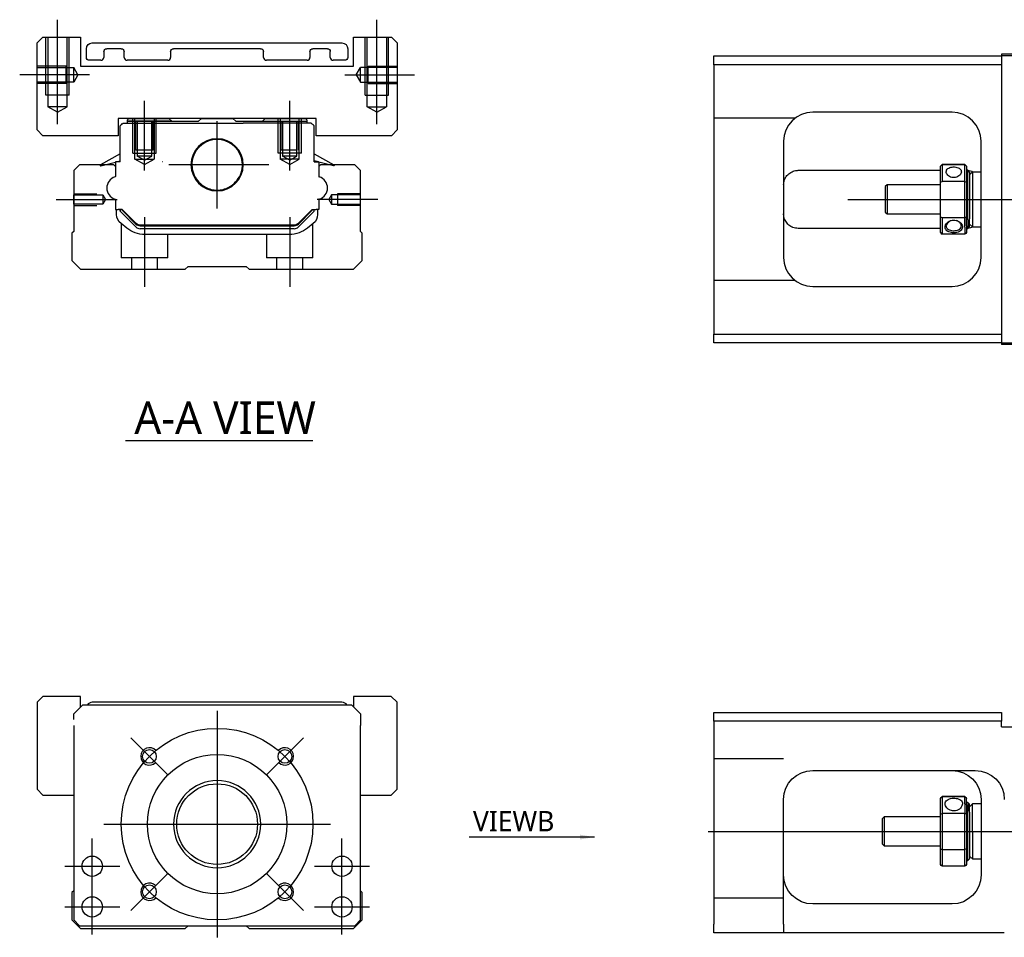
# Model space of a CAD drawing. Header units: millimetres. Extents: x 81 to 3135, y 49 to 860.
# Tile 2 of 8: x 87 to 256, y 271 to 429. Entities that reach past the tile are written whole.
import ezdxf
from ezdxf.lldxf.tags import DXFTag

# ---------------------------------------------------------------- set-up
doc = ezdxf.new("R2010")
doc.units = ezdxf.units.MM
doc.layers.get('0').update_dxf_attribs({"linetype": 'CONTINUOUS'})
doc.styles.add('CHN', font='msjhbd.ttf')
doc.styles.add('DIM-7', font='SIMPLEX.shx', dxfattribs={"width": 0.7, "bigfont": 'chineset.shx'})
tags = doc.linetypes.add('DASHED', pattern=[25.72, 12.86, -12.86]).pattern_tags.tags
tags[6:7] = [DXFTag(74, 4), DXFTag(75, 0), DXFTag(340, '0'), DXFTag(46, 0.0), DXFTag(50, 0.0), DXFTag(44, 0.0), DXFTag(45, 0.0)]
tags[4:5] = [DXFTag(74, 4), DXFTag(75, 0), DXFTag(340, '0'), DXFTag(46, 0.0), DXFTag(50, 0.0), DXFTag(44, 0.0), DXFTag(45, 0.0)]
doc.dimstyles.new('CNS', dxfattribs={"dimtxt": 3.5, "dimasz": 2.5, "dimexe": 1, "dimexo": 1, "dimgap": 1, "dimtad": 1, "dimdsep": 46, "dimtxsty": 'DIM-7', "dimcen": 0.09, "dimclrd": 4, "dimclre": 4, "dimclrt": 1, "dimadec": 0, "dimazin": 0, "dimtfac": 1, "dimtmove": 0, "dimatfit": 3, "dimfxl": 0, "dimtvp": 0.971429, "dimtolj": 1, "dimarcsym": 0})

msp = doc.modelspace()

# ---------------------------------------------------------------- linework, layer by layer
at = {"ltscale": 0.2}
for p, q in [((93.26, 411.06), (93.26, 429.06)), ((148.26, 411.06), (148.26, 429.06)), ((98.76, 419.56), (86.76, 419.56)), ((142.76, 419.56), (154.76, 419.56)), ((108.26, 403.06), (108.26, 415.06)), ((133.26, 403.06), (133.26, 415.06)), ((148.46, 398.06), (138, 398.06))]:
    msp.add_line(p, q, dxfattribs=at)
at = {"linetype": 'Continuous'}
for p, q in [((90.76, 426.06), (89.76, 425.06)), ((90.76, 426.06), (97.26, 426.06)), ((97.26, 426.06), (97.26, 421.06)), ((144.26, 421.06), (144.26, 426.06)), ((144.26, 426.06), (150.76, 426.06)), ((151.76, 425.06), (150.76, 426.06)), ((89.76, 410.06), (89.76, 425.06)), ((98.25, 422.56), (98.25, 424.06)), ((99.25, 425.06), (142.25, 425.06)), ((104.25, 424.06), (101.75, 424.06)), ((128.25, 424.06), (113.25, 424.06)), ((139.75, 424.06), (137.25, 424.06)), ((143.25, 424.06), (143.25, 422.56)), ((151.76, 425.06), (151.76, 410.06)), ((101.25, 423.56), (101.25, 422.56)), ((104.75, 422.56), (104.75, 423.56)), ((112.75, 423.56), (112.75, 422.56)), ((128.75, 422.56), (128.75, 423.56)), ((136.75, 423.56), (136.75, 422.56)), ((140.25, 422.56), (140.25, 423.56)), ((206.31, 422.81), (255.81, 422.81)), ((206.31, 421.31), (206.31, 422.81)), ((255.81, 423.11), (255.81, 421.31)), ((266.31, 423.11), (255.81, 423.11)), ((97.26, 421.06), (144.26, 421.06)), ((100.75, 422.06), (98.75, 422.06)), ((112.25, 422.06), (105.25, 422.06)), ((136.25, 422.06), (129.25, 422.06)), ((142.75, 422.06), (140.75, 422.06)), ((255.81, 421.31), (206.31, 421.31)), ((206.31, 421.31), (206.31, 374.91)), ((255.81, 421.31), (255.81, 374.91)), ((103.71, 412.06), (103.71, 409.06)), ((137.82, 412.06), (103.71, 412.06)), ((105.56, 412.06), (105.26, 411.76)), ((105.56, 412.06), (112.46, 412.06)), ((112.46, 412.06), (112.96, 411.56)), ((117.56, 411.56), (118.06, 412.06)), ((118.06, 412.06), (123.46, 412.06)), ((123.46, 412.06), (123.96, 411.56)), ((128.56, 411.56), (129.06, 412.06)), ((129.06, 412.06), (135.96, 412.06)), ((135.96, 412.06), (129.06, 412.06)), ((136.26, 411.76), (135.96, 412.06)), ((137.82, 409.06), (137.82, 412.06)), ((247.31, 413.11), (223.31, 413.11)), ((104.56, 411.26), (104.06, 410.76)), ((104.06, 404.56), (104.06, 410.76)), ((104.36, 411.06), (104.26, 411.06)), ((104.26, 411.06), (104.26, 410.96)), ((104.56, 411.26), (125.26, 411.26)), ((105.26, 411.76), (105.26, 411.26)), ((112.96, 411.56), (117.56, 411.56)), ((123.96, 411.56), (128.56, 411.56)), ((130.26, 411.26), (125.26, 411.26)), ((136.96, 411.26), (130.26, 411.26)), ((136.26, 411.26), (136.26, 411.76)), ((136.96, 411.26), (137.46, 410.76)), ((137.16, 411.06), (137.26, 411.06)), ((137.26, 411.06), (137.26, 410.96)), ((137.46, 404.56), (137.46, 410.76)), ((89.76, 410.06), (90.76, 409.06)), ((103.71, 409.06), (90.76, 409.06)), ((150.76, 409.06), (137.82, 409.06)), ((150.76, 409.06), (151.76, 410.06)), ((218.31, 408.11), (218.31, 388.11)), ((252.31, 388.11), (252.31, 408.11)), ((104.06, 405.95), (100.67, 404.07)), ((137.46, 405.95), (140.86, 404.07)), ((97.06, 404.06), (96.06, 403.06)), ((102.96, 404.06), (97.06, 404.06)), ((100.74, 403.88), (103.24, 404.54)), ((102.96, 404.06), (103.24, 403.78)), ((103.24, 404.54), (103.34, 404.56)), ((103.24, 404.56), (103.24, 402.04)), ((104.06, 404.56), (103.24, 404.56)), ((103.34, 404.56), (104.06, 404.75)), ((103.34, 404.56), (104.06, 404.75)), ((138.19, 404.56), (137.46, 404.75)), ((137.46, 404.56), (138.28, 404.56)), ((138.28, 404.56), (138.28, 402.04)), ((140.78, 403.88), (138.28, 404.54)), ((138.56, 404.06), (138.28, 403.78)), ((144.46, 404.06), (138.56, 404.06)), ((145.46, 403.06), (144.46, 404.06)), ((245.31, 403.8), (245.31, 403.82)), ((245.31, 401.11), (245.31, 403.8)), ((249.51, 404.12), (245.61, 404.12)), ((245.61, 404.12), (245.61, 404.1)), ((245.61, 404.1), (249.51, 404.1)), ((245.61, 404.1), (245.61, 401.18)), ((249.51, 404.1), (249.51, 404.12)), ((249.51, 401.18), (249.51, 404.1)), ((249.81, 403.82), (249.81, 403.8)), ((249.81, 403.8), (249.81, 401.11)), ((96.06, 403.06), (96.06, 392.56)), ((145.46, 392.56), (145.46, 403.06)), ((220.81, 403.11), (223.31, 403.11)), ((223.31, 403.11), (245.31, 403.11)), ((250.01, 403.11), (249.81, 403.11)), ((250.31, 402.81), (250.01, 403.11)), ((250.01, 394.56), (250.01, 403.11)), ((250.31, 402.36), (250.81, 402.86)), ((250.31, 402.81), (250.31, 394.77)), ((250.81, 402.86), (252.31, 402.86)), ((250.81, 402.86), (250.81, 393.36)), ((236.11, 400.61), (235.81, 400.31)), ((235.81, 400.31), (235.81, 395.91)), ((245.31, 400.61), (236.11, 400.61)), ((236.11, 400.61), (236.11, 395.61)), ((245.31, 395.07), (245.31, 401.11)), ((249.51, 401.18), (245.61, 401.18)), ((249.51, 394.99), (249.51, 401.18)), ((249.81, 401.11), (249.81, 395.07)), ((103.24, 398.08), (103.24, 396.35)), ((138.28, 398.08), (138.28, 396.35)), ((103.24, 396.35), (103.71, 396.35)), ((103.46, 395.5), (103.46, 396.35)), ((104.43, 396.35), (103.71, 396.35)), ((104.06, 396.35), (104.06, 396.06)), ((104.06, 396.06), (104.06, 396.35)), ((104.06, 396.06), (106.77, 393.35)), ((104.38, 396.25), (104.28, 396.35)), ((104.28, 396.35), (104.38, 396.25)), ((106.78, 393.85), (104.38, 396.25)), ((106.85, 393.92), (104.43, 396.34)), ((134.68, 393.92), (137.1, 396.34)), ((134.75, 393.85), (137.14, 396.25)), ((134.76, 393.35), (137.46, 396.06)), ((137.1, 396.35), (137.81, 396.35)), ((137.24, 396.35), (137.14, 396.25)), ((137.46, 396.06), (137.46, 396.35)), ((138.28, 396.35), (137.81, 396.35)), ((138.06, 396.35), (138.06, 395.5)), ((235.81, 395.91), (236.11, 395.61)), ((236.11, 395.61), (245.31, 395.61)), ((245.31, 392.4), (245.31, 395.07)), ((249.81, 393.53), (249.81, 395.07)), ((105.2, 393.15), (104.22, 393.93)), ((134.04, 393.66), (107.48, 393.66)), ((107.48, 393.56), (134.04, 393.56)), ((137.31, 393.93), (136.33, 393.15)), ((245.61, 394.99), (249.51, 394.99)), ((245.61, 394.99), (245.61, 392.1)), ((249.51, 393.32), (249.51, 394.99)), ((249.81, 393.53), (249.81, 392.4)), ((250.01, 394.56), (250.01, 393.11)), ((250.01, 393.11), (250.31, 393.41)), ((250.31, 393.41), (250.31, 394.77)), ((250.31, 393.86), (250.81, 393.36)), ((250.81, 393.36), (252.31, 393.36)), ((95.76, 392.27), (95.76, 387.56)), ((96.06, 392.56), (95.77, 392.27)), ((134.05, 393.06), (107.48, 393.06)), ((133.21, 392.06), (108.31, 392.06)), ((145.76, 392.26), (145.46, 392.56)), ((145.76, 387.56), (145.76, 392.27)), ((223.31, 393.11), (220.81, 393.11)), ((245.31, 393.11), (223.31, 393.11)), ((249.51, 392.1), (245.61, 392.1)), ((249.51, 393.32), (249.51, 392.1)), ((249.81, 393.11), (250.01, 393.11)), ((95.76, 387.56), (97.26, 386.06)), ((115.26, 386.06), (115.76, 386.56)), ((115.76, 386.56), (125.76, 386.56)), ((125.76, 386.56), (126.26, 386.06)), ((144.26, 386.06), (145.76, 387.56)), ((97.26, 386.06), (115.26, 386.06)), ((126.26, 386.06), (144.26, 386.06)), ((223.31, 383.11), (247.31, 383.11)), ((206.31, 374.91), (255.81, 374.91)), ((206.31, 373.41), (206.31, 374.91)), ((255.81, 374.91), (255.81, 373.11)), ((255.81, 373.41), (206.31, 373.41)), ((266.31, 373.11), (255.81, 373.11)), ((90.75, 312.48), (89.75, 311.48)), ((97.25, 312.48), (90.75, 312.48)), ((97.25, 310.67), (97.25, 312.48)), ((144.25, 312.48), (144.25, 310.69)), ((150.75, 312.48), (144.25, 312.48)), ((151.75, 311.48), (150.75, 312.48)), ((89.75, 311.48), (89.75, 296.48)), ((97.56, 310.98), (96.06, 309.48)), ((97.56, 310.98), (96.06, 309.48)), ((143.96, 310.98), (97.56, 310.98)), ((142.26, 311.48), (99.26, 311.48)), ((145.46, 309.48), (143.96, 310.98)), ((145.46, 309.48), (143.96, 310.98)), ((151.75, 296.48), (151.75, 311.48)), ((96.06, 308.48), (96.06, 309.48)), ((145.46, 309.48), (145.46, 308.48)), ((206.31, 309.73), (255.81, 309.73)), ((206.31, 308.23), (206.31, 309.73)), ((255.81, 309.73), (255.81, 308.23)), ((96.06, 307.48), (96.06, 273.98)), ((145.46, 308.48), (145.46, 307.48)), ((145.46, 273.98), (145.46, 307.48)), ((255.81, 308.23), (206.31, 308.23)), ((206.31, 308.23), (206.31, 273.23)), ((255.81, 307.23), (255.81, 308.23)), ((255.81, 307.23), (266.31, 307.23)), ((223.31, 299.73), (251.31, 299.73)), ((89.75, 296.48), (90.75, 295.48)), ((90.75, 295.48), (96.06, 295.48)), ((145.46, 295.48), (150.75, 295.48)), ((150.75, 295.48), (151.75, 296.48)), ((249.51, 295.24), (245.61, 295.24)), ((245.61, 295.24), (245.61, 295.22)), ((245.61, 295.22), (249.51, 295.22)), ((245.61, 295.22), (245.61, 292.3)), ((249.51, 295.22), (249.51, 295.24)), ((249.51, 293.99), (249.51, 295.22)), ((218.31, 273.23), (218.31, 294.73)), ((245.31, 294.92), (245.31, 294.94)), ((245.31, 292.23), (245.31, 294.92)), ((249.51, 293.99), (249.51, 292.3)), ((249.81, 294.94), (249.81, 294.92)), ((249.81, 293.78), (249.81, 294.92)), ((250.01, 294.23), (249.81, 294.23)), ((249.81, 293.78), (249.81, 292.23)), ((250.31, 293.93), (250.01, 294.23)), ((250.01, 294.23), (250.01, 292.75)), ((250.81, 293.98), (250.31, 293.48)), ((250.31, 292.54), (250.31, 293.93)), ((252.31, 293.98), (250.81, 293.98)), ((250.81, 289.23), (250.81, 293.98)), ((252.31, 294.73), (252.31, 281.73)), ((235.61, 291.73), (235.31, 291.43)), ((245.31, 291.73), (235.61, 291.73)), ((235.61, 291.73), (235.61, 286.73)), ((245.31, 286.19), (245.31, 292.23)), ((249.51, 292.3), (245.61, 292.3)), ((245.61, 292.3), (245.61, 286.12)), ((249.51, 286.12), (249.51, 292.3)), ((249.81, 292.23), (249.81, 286.19)), ((250.01, 284.23), (250.01, 292.75)), ((250.31, 292.54), (250.31, 284.53)), ((235.31, 289.23), (235.31, 291.43)), ((96.06, 289.48), (96.06, 278.98)), ((145.46, 278.98), (145.46, 289.48)), ((235.31, 287.03), (235.31, 289.23)), ((250.81, 289.23), (250.81, 284.48)), ((235.31, 287.03), (235.61, 286.73)), ((235.61, 286.73), (245.31, 286.73)), ((245.31, 283.52), (245.31, 286.19)), ((245.61, 286.12), (249.51, 286.12)), ((245.61, 286.12), (245.61, 283.22)), ((249.51, 283.22), (249.51, 286.12)), ((249.81, 286.19), (249.81, 283.52)), ((250.31, 284.98), (250.81, 284.48)), ((249.51, 283.22), (245.61, 283.22)), ((249.81, 284.23), (250.01, 284.23)), ((250.01, 284.23), (250.31, 284.53)), ((250.81, 284.48), (252.31, 284.48)), ((95.76, 278.69), (95.76, 273.98)), ((96.06, 278.98), (95.77, 278.69)), ((145.76, 278.69), (145.46, 278.98)), ((145.76, 273.98), (145.76, 278.69)), ((247.31, 276.73), (223.31, 276.73)), ((95.76, 273.98), (97.26, 272.48)), ((96.06, 273.98), (97.06, 272.98)), ((97.06, 272.98), (103.26, 272.98)), ((103.26, 272.98), (138.26, 272.98)), ((115.26, 272.48), (115.76, 272.98)), ((125.76, 272.98), (126.26, 272.48)), ((138.26, 272.98), (144.46, 272.98)), ((144.26, 272.48), (145.76, 273.98)), ((144.46, 272.98), (145.46, 273.98)), ((206.31, 271.73), (206.31, 273.23)), ((218.31, 273.23), (218.31, 271.73)), ((97.26, 272.48), (115.26, 272.48)), ((126.26, 272.48), (144.26, 272.48)), ((218.31, 271.73), (206.31, 271.73)), ((256.31, 271.73), (218.31, 271.73))]:
    msp.add_line(p, q, dxfattribs=at)
at = {"linetype": 'DASHED', "ltscale": 0.1}
for p, q in [((91.26, 416.06), (91.26, 426.06)), ((91.61, 426.06), (91.61, 414.06)), ((94.91, 414.06), (94.91, 426.06)), ((95.26, 416.06), (95.26, 426.06)), ((146.26, 416.06), (146.26, 426.06)), ((146.61, 414.06), (146.61, 426.06)), ((149.91, 426.06), (149.91, 414.06)), ((150.26, 416.06), (150.26, 426.06)), ((266.31, 422.81), (255.81, 422.81)), ((94.76, 421.06), (89.76, 421.06)), ((89.76, 420.81), (96.08, 420.81)), ((94.76, 418.06), (94.76, 421.06)), ((96.08, 418.31), (96.08, 420.81)), ((96.8, 419.56), (96.08, 420.81)), ((144.73, 419.56), (145.45, 420.81)), ((151.76, 420.81), (145.45, 420.81)), ((145.45, 418.31), (145.45, 420.81)), ((146.76, 418.06), (146.76, 421.06)), ((146.76, 421.06), (151.76, 421.06)), ((96.8, 419.56), (96.08, 418.31)), ((144.73, 419.56), (145.45, 418.31)), ((96.08, 418.31), (89.76, 418.31)), ((94.76, 418.06), (89.76, 418.06)), ((145.45, 418.31), (151.76, 418.31)), ((146.76, 418.06), (151.76, 418.06)), ((94.91, 414.06), (91.61, 414.06)), ((93.26, 413.11), (91.61, 414.06)), ((93.26, 413.11), (94.91, 414.06)), ((146.61, 414.06), (149.91, 414.06)), ((148.26, 413.11), (146.61, 414.06)), ((148.26, 413.11), (149.91, 414.06)), ((106.26, 406.06), (106.26, 412.06)), ((109.91, 412.06), (109.91, 405.06)), ((110.26, 406.06), (110.26, 412.06)), ((131.26, 406.06), (131.26, 412.06)), ((131.61, 412.06), (131.61, 405.06)), ((135.26, 406.06), (135.26, 412.06)), ((220.31, 412.11), (206.31, 412.11)), ((106.76, 406.56), (106.76, 411.56)), ((109.76, 406.56), (109.76, 411.56)), ((131.76, 406.56), (131.76, 411.56)), ((132.01, 411.56), (132.01, 405.56)), ((134.76, 406.56), (134.76, 411.56)), ((106.26, 406.06), (110.26, 406.06)), ((109.76, 406.56), (106.76, 406.56)), ((109.51, 405.56), (107.01, 405.56)), ((108.26, 404.84), (107.01, 405.56)), ((108.26, 404.84), (109.51, 405.56)), ((135.26, 406.06), (131.26, 406.06)), ((133.26, 404.84), (132.01, 405.56)), ((133.26, 404.84), (134.51, 405.56)), ((106.61, 405.06), (109.91, 405.06)), ((108.26, 404.11), (106.61, 405.06)), ((108.26, 404.11), (109.91, 405.06)), ((134.91, 405.06), (131.61, 405.06)), ((133.26, 404.11), (131.61, 405.06)), ((133.26, 404.11), (134.91, 405.06)), ((96.06, 399.06), (100.06, 399.06)), ((96.06, 397.26), (96.06, 398.86)), ((96.06, 398.86), (101.06, 398.86)), ((101.06, 398.86), (101.53, 398.06)), ((101.06, 398.86), (101.06, 397.26)), ((140.46, 398.86), (140, 398.06)), ((145.46, 398.86), (140.46, 398.86)), ((140.46, 398.86), (140.46, 397.26)), ((141.46, 399.06), (141.46, 397.06)), ((145.46, 399.06), (141.46, 399.06)), ((101.06, 397.26), (96.06, 397.26)), ((96.06, 397.06), (100.06, 397.06)), ((101.53, 398.06), (101.06, 397.26)), ((140, 398.06), (140.46, 397.26)), ((140.46, 397.26), (145.46, 397.26)), ((145.46, 397.06), (141.46, 397.06)), ((104.26, 393.9), (104.26, 388.06)), ((137.26, 388.06), (137.26, 393.9)), ((112.26, 388.06), (112.26, 392.06)), ((129.26, 392.06), (129.26, 388.06)), ((112.26, 388.06), (104.26, 388.06)), ((106.01, 388.06), (106.01, 386.06)), ((110.51, 386.06), (110.51, 388.06)), ((137.26, 388.06), (129.26, 388.06)), ((131.01, 388.06), (131.01, 386.06)), ((135.51, 386.06), (135.51, 388.06)), ((220.31, 384.11), (206.31, 384.11)), ((255.81, 373.41), (266.31, 373.41)), ((218.31, 301.73), (206.31, 301.73)), ((218.31, 277.73), (206.31, 277.73))]:
    msp.add_line(p, q, dxfattribs=at)
at = {"linetype": 'DASHED'}
for p, q in [((95.26, 416.06), (91.26, 416.06)), ((146.26, 416.06), (150.26, 416.06)), ((106.61, 405.06), (106.61, 412.06)), ((134.91, 405.06), (134.91, 412.06)), ((105.26, 411.56), (112.96, 411.56)), ((112.96, 411.56), (105.26, 411.56)), ((107.01, 411.56), (107.01, 405.56)), ((109.51, 405.56), (109.51, 411.56)), ((128.56, 411.56), (136.26, 411.56)), ((134.51, 405.56), (134.51, 411.56)), ((134.51, 406.56), (131.76, 406.56)), ((134.51, 405.56), (132.01, 405.56)), ((103.24, 404.54), (103.34, 404.56)), ((111.33, 404.57), (111.31, 404.57)), ((138.28, 404.54), (138.19, 404.56))]:
    msp.add_line(p, q, dxfattribs=at)
at = {"ltscale": 0.1}
for p, q in [((120.76, 396.56), (120.76, 411.56)), ((129.69, 404.06), (112.43, 404.06)), ((93.06, 398.06), (103.53, 398.06)), ((108.26, 395.06), (108.26, 383.06)), ((133.26, 395.06), (133.26, 383.06)), ((99.26, 278.48), (99.26, 287.98)), ((142.26, 278.48), (142.26, 287.98)), ((94.51, 283.23), (104.01, 283.23)), ((137.51, 283.23), (147.01, 283.23)), ((99.26, 271.48), (99.26, 280.98)), ((142.26, 271.48), (142.26, 280.98)), ((94.51, 276.23), (104.01, 276.23)), ((137.51, 276.23), (147.01, 276.23))]:
    msp.add_line(p, q, dxfattribs=at)
at = {"ltscale": 0.3}
for p, q in [((229.39, 398.11), (533.22, 398.11)), ((120.76, 309.98), (120.76, 270.98)), ((112.28, 298.97), (105.91, 305.33)), ((129.25, 298.97), (135.61, 305.33)), ((101.26, 290.48), (140.26, 290.48)), ((112.28, 282), (105.91, 275.63)), ((129.25, 282), (135.61, 275.63))]:
    msp.add_line(p, q, dxfattribs=at)
for p, q in [((105, 356.54), (137.24, 356.54)), ((205.31, 289.23), (526.81, 289.23))]:
    msp.add_line(p, q)
at = {"linetype": 'Continuous', "extrusion": (6.12303e-17, 0, -1)}
msp.add_circle((-120.76, 404.06), 4.5, dxfattribs=at)
at = {"ltscale": 0.3}
msp.add_circle((120.76, 290.48), 16.5, dxfattribs=at)
at = {"linetype": 'Continuous'}
for centre, radius in [((109.1, 302.15), 1.18), ((120.76, 290.48), 12), ((132.43, 302.15), 1.18), ((120.76, 290.48), 6.95), ((99.26, 283.23), 1.75), ((142.26, 283.23), 1.75), ((109.1, 278.82), 1.18), ((132.43, 278.82), 1.18), ((99.26, 276.23), 1.75), ((142.26, 276.23), 1.75)]:
    msp.add_circle(centre, radius, dxfattribs=at)
at = {"linetype": 'DASHED', "ltscale": 0.1, "extrusion": (0, 0, -1)}
msp.add_circle((-120.76, 290.48), 7.5, dxfattribs=at)
at = {"linetype": 'Continuous', "extrusion": (0, 0, -1)}
for centre, radius, start, end in [((-99.25, 424.06), 1, 0, 90), ((-142.25, 424.06), 1, 90, 180), ((-98.75, 422.56), 0.5, 270, 0), ((-142.75, 422.56), 0.5, 180, 270), ((-105.46, 395.5), 2, 308.5725, 0), ((-136.06, 395.5), 2, 180, 231.4275), ((-108.31, 397.06), 5, 270, 308.5725), ((-133.21, 397.06), 5, 231.4275, 270), ((-223.31, 294.73), 5, 0, 90), ((-247.31, 294.73), 5, 90, 180), ((-223.31, 281.73), 5, 270, 0), ((-247.31, 281.73), 5, 180, 270)]:
    msp.add_arc(centre, radius, start, end, dxfattribs=at)
at = {"linetype": 'Continuous', "extrusion": (6.12303e-17, 0, -1)}
for centre, radius, start, end in [((-101.75, 423.56), 0.5, 0, 90), ((-104.25, 423.56), 0.5, 90, 180), ((-113.25, 423.56), 0.5, 0, 90), ((-128.25, 423.56), 0.5, 90, 180), ((-137.25, 423.56), 0.5, 0, 90), ((-139.75, 423.56), 0.5, 90, 180), ((-140.81, 403.98), 0.1, 119, 284.5874), ((-105.06, 396.98), 0.9, 315, 315.0755), ((-107.48, 394.56), 0.9, 270, 315), ((-134.04, 394.56), 0.9, 225, 270), ((-251.31, 294.73), 5, 90, 180)]:
    msp.add_arc(centre, radius, start, end, dxfattribs=at)
at = {"linetype": 'Continuous'}
for centre, radius, start, end in [((100.75, 422.56), 0.5, 270, 0), ((105.25, 422.56), 0.5, 180, 270), ((112.25, 422.56), 0.5, 270, 0), ((129.25, 422.56), 0.5, 180, 270), ((136.25, 422.56), 0.5, 270, 0), ((140.75, 422.56), 0.5, 180, 270), ((223.31, 408.11), 5, 90, 180), ((247.31, 408.11), 5, 0, 90), ((120.76, 404.06), 4.35, 16.2606, 164.3213), ((100.72, 403.98), 0.1, 119, 284.5874), ((103.16, 402.04), 0.0808, 283.4435, 360), ((138.36, 402.04), 0.0808, 180, 251.3863), ((103.16, 398.08), 0.0808, 360, 76.5565), ((138.36, 398.08), 0.0808, 108.6131, 180), ((105.06, 396.98), 0.9, 224.9245, 225), ((136.46, 396.98), 0.9, 315, 315.0755), ((107.48, 394.06), 1, 225, 270), ((107.48, 394.56), 1, 225, 270), ((134.04, 394.56), 1, 270, 315), ((134.05, 394.06), 1, 270, 315), ((223.31, 388.11), 5, 180, 270), ((247.31, 388.11), 5, 270, 0), ((99.26, 310.48), 1, 90, 150.0005), ((142.26, 310.48), 1, 29.9995, 90)]:
    msp.add_arc(centre, radius, start, end, dxfattribs=at)
for centre, radius, start, end in [((103.73, 400.06), 1.98, 105.9226, 254.0774), ((137.8, 400.06), 1.98, 285.9226, 74.0774), ((109.1, 302.15), 1.5, 42.3947, 315), ((132.43, 302.15), 1.5, 225, 137.6053), ((109.1, 278.82), 1.5, 45, 317.6053), ((132.43, 278.82), 1.5, 222.3947, 135)]:
    msp.add_arc(centre, radius, start, end)
for centre, major_axis, start_param, end_param in [((104.74, 396.6), (-0.354, 0.354), 1.31791, 1.570796), ((136.79, 396.6), (-0.354, -0.354), 1.570796, 1.823683)]:
    msp.add_ellipse(centre, major_axis=major_axis, ratio=0.999695, start_param=start_param, end_param=end_param, dxfattribs=at)
at = {"linetype": 'Continuous', "extrusion": (0, 0, -1)}
msp.add_ellipse((104.74, 396.6), major_axis=(0.354, -0.354), ratio=0.999695, start_param=1.570796, end_param=1.823683, dxfattribs=at)
at = {"linetype": 'Continuous'}
for points, knots in [([(116.6, 405.33), (116.58, 405.25), (116.56, 405.17), (116.31, 404.15), (116.4, 403.14), (117.21, 401.37), (117.9, 400.65), (118.76, 400.2)], [0, 0, 0, 0, 0.040691, 0.040691, 0.520345, 0.520345, 1, 1, 1, 1]), ([(122.76, 400.2), (123.65, 400.66), (124.37, 401.43), (125.16, 403.27), (125.22, 404.32), (124.94, 405.28)], [0, 0, 0, 0, 0.5, 0.5, 1, 1, 1, 1]), ([(246.31, 402.86), (246.31, 402.97), (246.33, 403.07), (246.42, 403.25), (246.5, 403.33), (246.67, 403.47), (246.78, 403.53), (247.03, 403.62), (247.17, 403.66), (247.45, 403.7), (247.6, 403.7), (247.89, 403.68), (248.03, 403.66), (248.29, 403.59), (248.41, 403.54), (248.62, 403.42), (248.7, 403.34), (248.83, 403.17), (248.88, 403.08), (248.9, 402.94), (248.91, 402.9), (248.91, 402.86)], [0, 0, 0, 0, 0.106083, 0.106083, 0.212085, 0.212085, 0.319298, 0.319298, 0.427448, 0.427448, 0.534259, 0.534259, 0.639537, 0.639537, 0.74548, 0.74548, 0.85323, 0.85323, 0.961147, 0.961147, 1, 1, 1, 1]), ([(218.31, 400.61), (218.31, 400.9), (218.36, 401.19), (218.55, 401.72), (218.69, 401.98), (219.06, 402.42), (219.29, 402.62), (219.61, 402.8), (219.68, 402.84), (219.75, 402.87)], [0, 0, 0, 0, 0.304249, 0.304249, 0.607964, 0.607964, 0.919272, 0.919272, 1, 1, 1, 1]), ([(219.75, 402.87), (220, 402.99), (220.28, 403.07), (220.66, 403.11), (220.73, 403.11), (220.81, 403.11)], [0, 0, 0, 0, 0.819461, 0.819461, 1, 1, 1, 1]), ([(248.91, 402.86), (248.91, 402.76), (248.88, 402.65), (248.79, 402.45), (248.72, 402.35), (248.54, 402.17), (248.43, 402.09), (248.18, 401.96), (248.04, 401.91), (247.76, 401.85), (247.61, 401.84), (247.32, 401.87), (247.18, 401.9), (246.92, 402.01), (246.8, 402.07), (246.6, 402.24), (246.51, 402.33), (246.38, 402.53), (246.33, 402.64), (246.31, 402.79), (246.31, 402.83), (246.31, 402.86)], [0, 0, 0, 0, 0.106083, 0.106083, 0.212085, 0.212085, 0.319298, 0.319298, 0.427448, 0.427448, 0.534259, 0.534259, 0.639537, 0.639537, 0.74548, 0.74548, 0.85323, 0.85323, 0.961147, 0.961147, 1, 1, 1, 1]), ([(219.75, 393.34), (219.49, 393.46), (219.25, 393.63), (218.85, 394.03), (218.68, 394.26), (218.43, 394.77), (218.35, 395.06), (218.31, 395.43), (218.31, 395.52), (218.31, 395.61)], [0, 0, 0, 0, 0.299721, 0.299721, 0.598583, 0.598583, 0.909335, 0.909335, 1, 1, 1, 1]), ([(220.81, 393.11), (220.48, 393.11), (220.18, 393.17), (219.86, 393.29), (219.8, 393.32), (219.75, 393.34)], [0, 0, 0, 0, 0.819385, 0.819385, 1, 1, 1, 1]), ([(246.12, 393.32), (246.12, 393.44), (246.15, 393.57), (246.26, 393.82), (246.34, 393.94), (246.56, 394.17), (246.69, 394.27), (246.99, 394.42), (247.14, 394.48), (247.47, 394.54), (247.64, 394.54), (247.96, 394.5), (248.11, 394.46), (248.39, 394.34), (248.52, 394.26), (248.75, 394.07), (248.85, 393.96), (249, 393.72), (249.06, 393.6), (249.09, 393.42), (249.09, 393.37), (249.09, 393.32)], [0, 0, 0, 0, 0.109658, 0.109658, 0.219822, 0.219822, 0.331923, 0.331923, 0.437536, 0.437536, 0.542298, 0.542298, 0.638315, 0.638315, 0.740833, 0.740833, 0.845614, 0.845614, 0.955138, 0.955138, 1, 1, 1, 1]), ([(247.08, 394.43), (246.97, 394.39), (246.87, 394.34), (246.66, 394.19), (246.57, 394.1), (246.42, 393.9), (246.36, 393.79), (246.31, 393.62), (246.31, 393.56), (246.31, 393.5)], [0, 0, 0, 0, 0.238661, 0.238661, 0.531929, 0.531929, 0.828627, 0.828627, 1, 1, 1, 1]), ([(246.31, 393.5), (246.31, 393.41), (246.32, 393.33), (246.39, 393.17), (246.45, 393.09), (246.61, 392.95), (246.72, 392.89), (246.95, 392.79), (247.09, 392.75), (247.37, 392.71), (247.51, 392.7), (247.8, 392.71), (247.94, 392.72), (248.2, 392.77), (248.33, 392.81), (248.55, 392.92), (248.65, 392.98), (248.8, 393.13), (248.85, 393.22), (248.9, 393.38), (248.91, 393.44), (248.91, 393.5)], [0, 0, 0, 0, 0.086893, 0.086893, 0.191014, 0.191014, 0.297233, 0.297233, 0.405999, 0.405999, 0.513434, 0.513434, 0.616733, 0.616733, 0.721093, 0.721093, 0.828664, 0.828664, 0.937403, 0.937403, 1, 1, 1, 1]), ([(248.91, 393.5), (248.91, 393.58), (248.89, 393.67), (248.82, 393.86), (248.76, 393.96), (248.6, 394.15), (248.5, 394.24), (248.28, 394.37), (248.17, 394.43), (248.05, 394.46)], [0, 0, 0, 0, 0.223578, 0.223578, 0.491149, 0.491149, 0.764155, 0.764155, 1, 1, 1, 1]), ([(249.09, 393.32), (249.09, 393.19), (249.06, 393.08), (248.95, 392.86), (248.87, 392.76), (248.66, 392.6), (248.52, 392.53), (248.23, 392.43), (248.07, 392.39), (247.74, 392.35), (247.57, 392.35), (247.26, 392.37), (247.11, 392.4), (246.83, 392.48), (246.69, 392.53), (246.46, 392.67), (246.36, 392.75), (246.21, 392.94), (246.16, 393.05), (246.12, 393.22), (246.12, 393.27), (246.12, 393.32)], [0, 0, 0, 0, 0.109416, 0.109416, 0.219283, 0.219283, 0.330994, 0.330994, 0.436935, 0.436935, 0.54206, 0.54206, 0.638053, 0.638053, 0.740447, 0.740447, 0.845513, 0.845513, 0.955225, 0.955225, 1, 1, 1, 1]), ([(246.12, 293.99), (246.12, 294.11), (246.15, 294.23), (246.26, 294.45), (246.34, 294.55), (246.56, 294.71), (246.69, 294.78), (246.99, 294.89), (247.14, 294.92), (247.47, 294.96), (247.64, 294.96), (247.96, 294.94), (248.11, 294.91), (248.39, 294.84), (248.52, 294.78), (248.75, 294.64), (248.85, 294.56), (249, 294.37), (249.06, 294.26), (249.09, 294.09), (249.09, 294.04), (249.09, 293.99)], [0, 0, 0, 0, 0.109658, 0.109658, 0.219822, 0.219822, 0.331923, 0.331923, 0.437536, 0.437536, 0.542298, 0.542298, 0.638315, 0.638315, 0.740833, 0.740833, 0.845614, 0.845614, 0.955138, 0.955138, 1, 1, 1, 1]), ([(249.09, 293.99), (249.09, 293.86), (249.06, 293.73), (248.95, 293.48), (248.87, 293.36), (248.66, 293.13), (248.52, 293.03), (248.23, 292.88), (248.07, 292.82), (247.74, 292.76), (247.57, 292.75), (247.26, 292.79), (247.11, 292.84), (246.83, 292.95), (246.69, 293.04), (246.46, 293.23), (246.36, 293.34), (246.21, 293.58), (246.16, 293.71), (246.12, 293.88), (246.12, 293.94), (246.12, 293.99)], [0, 0, 0, 0, 0.109416, 0.109416, 0.219283, 0.219283, 0.330994, 0.330994, 0.436935, 0.436935, 0.54206, 0.54206, 0.638053, 0.638053, 0.740447, 0.740447, 0.845513, 0.845513, 0.955225, 0.955225, 1, 1, 1, 1])]:
    msp.add_open_spline(points, degree=3, knots=knots, dxfattribs=at)
for points in [[(245.61, 404.12), (245.51, 404.02), (245.41, 403.92), (245.31, 403.82)], [(245.61, 404.1), (245.51, 404), (245.41, 403.9), (245.31, 403.8)], [(249.51, 404.12), (249.61, 404.02), (249.71, 403.92), (249.81, 403.82)], [(249.51, 404.1), (249.61, 404), (249.71, 403.9), (249.81, 403.8)], [(250.04, 403.1), (250.35, 403.07), (250.64, 402.99), (250.89, 402.87)], [(118.76, 400.2), (119.07, 400.04), (119.72, 399.79), (120.76, 399.67), (121.8, 399.79), (122.46, 400.04), (122.76, 400.2)], [(245.31, 401.11), (245.41, 401.13), (245.51, 401.15), (245.61, 401.18)], [(249.51, 401.18), (249.61, 401.15), (249.71, 401.13), (249.81, 401.11)], [(245.31, 395.07), (245.41, 395.04), (245.51, 395.02), (245.61, 394.99)], [(249.51, 394.99), (249.61, 395.02), (249.71, 395.04), (249.81, 395.07)], [(245.31, 392.4), (245.41, 392.3), (245.51, 392.2), (245.61, 392.1)], [(249.81, 392.4), (249.71, 392.3), (249.61, 392.2), (249.51, 392.1)], [(250.84, 393.33), (250.6, 393.22), (250.33, 393.14), (250.03, 393.12)], [(245.31, 294.94), (245.41, 295.04), (245.51, 295.14), (245.61, 295.24)], [(245.31, 294.92), (245.41, 295.02), (245.51, 295.12), (245.61, 295.22)], [(249.51, 295.24), (249.61, 295.14), (249.71, 295.04), (249.81, 294.94)], [(249.51, 295.22), (249.61, 295.12), (249.71, 295.02), (249.81, 294.92)], [(245.31, 292.23), (245.41, 292.25), (245.51, 292.28), (245.61, 292.3)], [(249.81, 292.23), (249.71, 292.25), (249.61, 292.28), (249.51, 292.3)], [(245.31, 286.19), (245.41, 286.17), (245.51, 286.14), (245.61, 286.12)], [(249.81, 286.19), (249.71, 286.17), (249.61, 286.14), (249.51, 286.12)], [(245.61, 283.22), (245.51, 283.32), (245.41, 283.42), (245.31, 283.52)], [(249.81, 283.52), (249.71, 283.42), (249.61, 283.32), (249.51, 283.22)]]:
    msp.add_open_spline(points, degree=3, dxfattribs=at)
at = {"linetype": 'DASHED'}
msp.add_open_spline([(250.03, 393.12), (249.96, 393.11), (249.88, 393.11), (249.81, 393.11)], degree=3, dxfattribs=at)

# ---------------------------------------------------------------- texts
at = {"style": 'CHN'}
for s, insert, char_height, attachment_point in [('A-A VIEW', (106.5, 360.49), 5.6, 4), ('VIEWB', (178.83, 289.25), 3.5, 9)]:
    msp.add_mtext(s, dxfattribs=dict(at, insert=insert, char_height=char_height, attachment_point=attachment_point))

# ---------------------------------------------------------------- leaders
at = {"annotation_type": 0, "has_hookline": 1, "hookline_direction": 1, "text_width": 14.69}
msp.add_leader([(185.76, 288.25), (179.83, 288.25)], dimstyle='CNS', override={"dimgap": 1, "dimtad": 1}, dxfattribs=at)

doc.saveas('drawing.dxf')
